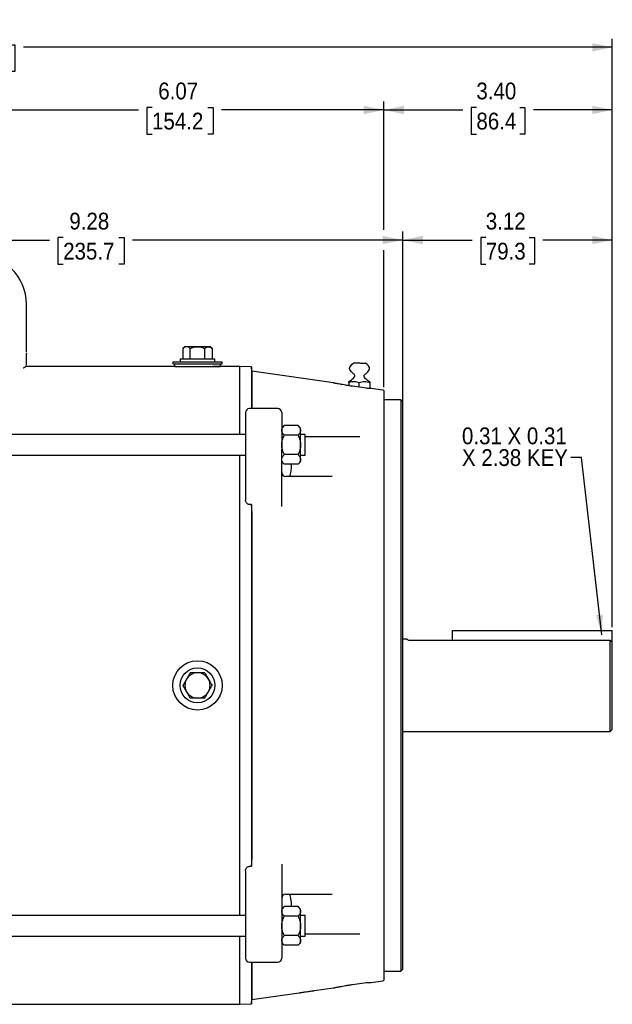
# Model space of a CAD drawing. Header units: inches. Extents: x 1.5 to 80, y 0 to 39.8.
# Tile 3 of 15: x 17.9 to 26.7, y 25.1 to 39.8. Entities that reach past the tile are written whole.
import ezdxf

# ---------------------------------------------------------------- set-up
doc = ezdxf.new("R2010")
doc.units = ezdxf.units.IN
doc.header["$MEASUREMENT"] = 0
doc.linetypes.add('SLD-Solid', pattern=[0])
doc.layers.add('SLD-0', color=7, linetype='Continuous')
doc.styles.add('SLDTEXTSTYLE0', font='GOTHIC.TTF', dxfattribs={"width": 0.913})
doc.styles.get("Standard").update_dxf_attribs({"font": 'GOTHIC.TTF'})
doc.dimstyles.new('SLDDIMSTYLE0', dxfattribs={"dimtxt": 0.25, "dimasz": 0.3, "dimexe": 0, "dimexo": 0.0625, "dimgap": 0.0625, "dimtad": 0, "dimtih": 1, "dimtoh": 1, "dimrnd": 1e-09, "dimzin": 12, "dimdsep": 46, "dimtxsty": 'SLDTEXTSTYLE0', "dimsah": 1, "dimcen": 0.09, "dimadec": 0, "dimazin": 3, "dimtfac": 1, "dimtofl": 0, "dimtmove": 0, "dimatfit": 3, "dimfxl": 0, "dimfrac": 2, "dimtolj": 1, "dimtzin": 12, "dimarcsym": 0})
doc.dimstyles.new('SLDDIMSTYLE1', dxfattribs={"dimtxt": 0.25, "dimasz": 0.3, "dimexe": 0, "dimexo": 0.0625, "dimgap": 0.0625, "dimtad": 0, "dimtih": 1, "dimtoh": 1, "dimrnd": 1e-09, "dimzin": 4, "dimdsep": 46, "dimtxsty": 'SLDTEXTSTYLE0', "dimsah": 1, "dimcen": 0.09, "dimadec": 0, "dimazin": 1, "dimtfac": 1, "dimtofl": 0, "dimtmove": 0, "dimatfit": 3, "dimfxl": 0, "dimfrac": 2, "dimtolj": 1, "dimtzin": 12, "dimarcsym": 0})
doc.dimstyles.new('SLDDIMSTYLE2', dxfattribs={"dimtxt": 0.18, "dimasz": 0.3, "dimexe": 0, "dimexo": 0.0625, "dimgap": 0, "dimtad": 0, "dimtih": 1, "dimtoh": 1, "dimdec": 0, "dimrnd": 1e-09, "dimzin": 0, "dimdsep": 46, "dimtxsty": 'Standard', "dimsah": 1, "dimcen": 0.09, "dimadec": 0, "dimazin": 0, "dimtfac": 0.3, "dimtdec": 0, "dimtofl": 0, "dimtmove": 0, "dimatfit": 3, "dimfxl": 0, "dimfrac": 2, "dimtolj": 1, "dimtzin": 0, "dimarcsym": 0})

# ---------------------------------------------------------------- blocks, each defined once
blk = doc.blocks.new('_D')
at = {"layer": 'SLD-0'}
for p, q in [((14.322, 27.782), (14.322, 36.633)), ((23.602, 34.042), (23.602, 36.633)), ((14.322, 36.508), (18.343, 36.508)), ((18.547, 36.545), (18.47, 36.545)), ((18.47, 36.545), (18.47, 36.148)), ((19.378, 36.545), (19.454, 36.545)), ((19.454, 36.545), (19.454, 36.148)), ((23.602, 36.508), (19.581, 36.508)), ((18.47, 36.148), (18.547, 36.148)), ((19.454, 36.148), (19.378, 36.148))]:
    blk.add_line(p, q, dxfattribs=at)
for points in [[(14.322, 36.508), (14.622, 36.446), (14.622, 36.571)], [(23.602, 36.508), (23.302, 36.571), (23.302, 36.446)]]:
    blk.add_solid(points, dxfattribs=at)
at = {"layer": 'SLD-0', "char_height": 0.25, "attachment_point": 1, "style": 'SLDTEXTSTYLE0'}
for s, insert in [('9.28', (18.639, 36.915)), ('235.7', (18.547, 36.468))]:
    blk.add_mtext(s, dxfattribs=dict(at, insert=insert))
blk = doc.blocks.new('_D_1')
at = {"layer": 'SLD-0'}
for p, q in [((7.949, 33.932), (7.949, 39.501)), ((16.92, 39.413), (16.844, 39.413)), ((16.844, 39.413), (16.844, 39.016)), ((17.752, 39.413), (17.828, 39.413)), ((17.828, 39.413), (17.828, 39.016)), ((26.723, 30.75), (26.723, 39.501)), ((7.949, 39.376), (16.717, 39.376)), ((26.723, 39.376), (17.955, 39.376)), ((16.844, 39.016), (16.92, 39.016)), ((17.828, 39.016), (17.752, 39.016))]:
    blk.add_line(p, q, dxfattribs=at)
for points in [[(7.949, 39.376), (8.249, 39.313), (8.249, 39.438)], [(26.723, 39.376), (26.423, 39.438), (26.423, 39.313)]]:
    blk.add_solid(points, dxfattribs=at)
at = {"layer": 'SLD-0', "char_height": 0.25, "attachment_point": 1, "style": 'SLDTEXTSTYLE0'}
for s, insert in [('18.77', (16.92, 39.783)), ('476.9', (16.92, 39.335))]:
    blk.add_mtext(s, dxfattribs=dict(at, insert=insert))
blk = doc.blocks.new('_D_4')
at = {"layer": 'SLD-0'}
for p, q in [((23.602, 34.152), (23.602, 36.633)), ((26.723, 30.75), (26.723, 36.633)), ((23.602, 36.508), (24.636, 36.508)), ((24.839, 36.545), (24.763, 36.545)), ((24.763, 36.545), (24.763, 36.148)), ((25.486, 36.545), (25.562, 36.545)), ((25.562, 36.545), (25.562, 36.148)), ((26.723, 36.508), (25.689, 36.508)), ((24.763, 36.148), (24.839, 36.148)), ((25.562, 36.148), (25.486, 36.148))]:
    blk.add_line(p, q, dxfattribs=at)
for points in [[(23.602, 36.508), (23.902, 36.446), (23.902, 36.571)], [(26.723, 36.508), (26.423, 36.571), (26.423, 36.446)]]:
    blk.add_solid(points, dxfattribs=at)
at = {"layer": 'SLD-0', "char_height": 0.25, "attachment_point": 1, "style": 'SLDTEXTSTYLE0'}
for s, insert in [('3.12', (24.839, 36.915)), ('79.3', (24.839, 36.468))]:
    blk.add_mtext(s, dxfattribs=dict(at, insert=insert))
blk = doc.blocks.new('_D_5')
at = {"layer": 'SLD-0'}
for p, q in [((23.322, 36.658), (23.322, 38.569)), ((26.723, 30.75), (26.723, 38.569)), ((23.322, 38.444), (24.496, 38.444)), ((24.699, 38.48), (24.623, 38.48)), ((24.623, 38.48), (24.623, 38.084)), ((25.346, 38.48), (25.422, 38.48)), ((25.422, 38.48), (25.422, 38.084)), ((26.723, 38.444), (25.549, 38.444)), ((24.623, 38.084), (24.699, 38.084)), ((25.422, 38.084), (25.346, 38.084)), ((23.322, 34.319), (23.322, 36.358))]:
    blk.add_line(p, q, dxfattribs=at)
for points in [[(23.322, 38.444), (23.622, 38.381), (23.622, 38.506)], [(26.723, 38.444), (26.423, 38.506), (26.423, 38.381)]]:
    blk.add_solid(points, dxfattribs=at)
at = {"layer": 'SLD-0', "char_height": 0.25, "attachment_point": 1, "style": 'SLDTEXTSTYLE0'}
for s, insert in [('3.40', (24.699, 38.851)), ('86.4', (24.699, 38.403))]:
    blk.add_mtext(s, dxfattribs=dict(at, insert=insert))
blk = doc.blocks.new('_D_6')
at = {"layer": 'SLD-0'}
for p, q in [((17.25, 36.658), (17.25, 38.569)), ((23.322, 36.658), (23.322, 38.569)), ((17.25, 38.444), (19.667, 38.444)), ((19.87, 38.48), (19.794, 38.48)), ((19.794, 38.48), (19.794, 38.084)), ((20.702, 38.48), (20.778, 38.48)), ((20.778, 38.48), (20.778, 38.084)), ((23.322, 38.444), (20.905, 38.444)), ((19.794, 38.084), (19.87, 38.084)), ((20.778, 38.084), (20.702, 38.084)), ((17.25, 36.202), (17.25, 36.358)), ((23.322, 34.319), (23.322, 36.358))]:
    blk.add_line(p, q, dxfattribs=at)
for points in [[(17.25, 38.444), (17.55, 38.381), (17.55, 38.506)], [(23.322, 38.444), (23.022, 38.506), (23.022, 38.381)]]:
    blk.add_solid(points, dxfattribs=at)
at = {"layer": 'SLD-0', "char_height": 0.25, "attachment_point": 1, "style": 'SLDTEXTSTYLE0'}
for s, insert in [('6.07', (19.963, 38.851)), ('154.2', (19.87, 38.403))]:
    blk.add_mtext(s, dxfattribs=dict(at, insert=insert))
blk = doc.blocks.new('SW_NOTE_2')
at = {"layer": 'SLD-0', "color": 0, "char_height": 0.25, "attachment_point": 1, "style": 'SLDTEXTSTYLE0'}
for s, insert in [('0.31 X 0.31 ', (-1.621, 0.447)), ('X 2.38 KEY', (-1.621, 0.124))]:
    blk.add_mtext(s, dxfattribs=dict(at, insert=insert))

msp = doc.modelspace()

# ---------------------------------------------------------------- linework, layer by layer
at = {"layer": 'SLD-0', "linetype": 'SLD-Solid', "lineweight": 25}
for p, q in [((17.99963, 34.98484), (17.99963, 35.55189)), ((20.35963, 34.92189), (20.33063, 34.89288)), ((20.33063, 34.89288), (20.33063, 34.73689)), ((20.38475, 34.92189), (20.35963, 34.92189)), ((20.54713, 34.92189), (20.38475, 34.92189)), ((20.43888, 34.73689), (20.43888, 34.89288)), ((20.70951, 34.92189), (20.54713, 34.92189)), ((20.65539, 34.73689), (20.65539, 34.89288)), ((20.73463, 34.92189), (20.70951, 34.92189)), ((20.76364, 34.89288), (20.73463, 34.92189)), ((20.76364, 34.89288), (20.76364, 34.73689)), ((17.99963, 34.64705), (17.99963, 34.82244)), ((20.28713, 34.73689), (20.28713, 34.69689)), ((20.80713, 34.73689), (20.28713, 34.73689)), ((20.80713, 34.69689), (20.80713, 34.73689)), ((20.20926, 34.62689), (17.9918, 34.62689)), ((20.17963, 34.69689), (20.17963, 34.66689)), ((20.17963, 34.69689), (20.91463, 34.69689)), ((20.17963, 34.66689), (20.91463, 34.66689)), ((20.20926, 34.62689), (20.885, 34.62689)), ((20.77713, 34.62688), (20.77713, 34.62689)), ((21.17713, 34.62688), (20.77713, 34.62688)), ((20.91463, 34.66689), (20.91463, 34.69689)), ((21.17713, 33.61535), (21.17713, 34.62688)), ((21.35213, 34.6197), (21.17713, 34.62581)), ((21.3543, 34.55766), (21.35213, 34.6197)), ((21.35213, 34.6197), (21.35213, 34.00129)), ((21.3543, 34.55762), (21.3543, 34.55766)), ((21.3543, 34.55762), (21.3543, 34.00129)), ((22.57245, 34.38196), (21.49326, 34.53762)), ((22.8, 34.38706), (22.7992, 34.34134)), ((23.06315, 34.30232), (22.85581, 34.33251)), ((22.95482, 34.31809), (22.95597, 34.38442)), ((23.11195, 34.38161), (23.11055, 34.30149)), ((23.30642, 34.2761), (23.13307, 34.3011)), ((23.32213, 34.26876), (23.32213, 25.49601)), ((23.57213, 34.13164), (23.32213, 34.13164)), ((23.60213, 34.10164), (23.57213, 34.13164)), ((23.57213, 34.13164), (23.57213, 25.63314)), ((21.74113, 34.00129), (21.32213, 34.00129)), ((23.60213, 29.88239), (23.60213, 34.10164)), ((21.83981, 33.74902), (21.80113, 33.71035)), ((22.04396, 33.74902), (21.83981, 33.74902)), ((22.08263, 33.71035), (22.04396, 33.74902)), ((22.08263, 33.67685), (22.08263, 33.71035)), ((21.26213, 33.61535), (11.29413, 33.61535)), ((22.04396, 33.60468), (21.83981, 33.60468)), ((22.08263, 33.46035), (22.08263, 33.67685)), ((22.15113, 33.61535), (22.08263, 33.61535)), ((22.15113, 33.30535), (22.15113, 33.61535)), ((22.27476, 33.57866), (22.15113, 33.57866)), ((22.96485, 33.57866), (22.27476, 33.57866)), ((22.08263, 33.24384), (22.08263, 33.46035)), ((11.29413, 33.30535), (21.26213, 33.30535)), ((21.17713, 26.45943), (21.17713, 33.30535)), ((21.26213, 33.39838), (21.26213, 32.64015)), ((21.80113, 32.54247), (21.80113, 33.39838)), ((22.04396, 33.31601), (21.83981, 33.31601)), ((22.08263, 33.30535), (22.15113, 33.30535)), ((21.80113, 33.21035), (21.83981, 33.17167)), ((22.04396, 33.17167), (21.83981, 33.17167)), ((22.04396, 33.17167), (22.08263, 33.21035)), ((22.08263, 33.21035), (22.08263, 33.24384)), ((22.27476, 32.99035), (21.86113, 32.99035)), ((22.55418, 32.99035), (22.27476, 32.99035)), ((21.35213, 32.57217), (21.32213, 32.5735)), ((21.35213, 32.57217), (21.35213, 27.1926)), ((21.35356, 32.52031), (21.35213, 32.57217)), ((21.3543, 32.47018), (21.3543, 27.29459)), ((24.34283, 30.55171), (24.34283, 30.69951)), ((24.34283, 30.69951), (26.72283, 30.69951)), ((26.72283, 30.52086), (26.72283, 30.69951)), ((23.66558, 30.56976), (23.60213, 30.56976)), ((26.69283, 30.55171), (23.69529, 30.55171)), ((26.69283, 29.19501), (26.69283, 30.55171)), ((26.72283, 29.22501), (26.72283, 30.52086)), ((23.60213, 25.66314), (23.60213, 29.88239)), ((23.60213, 29.19501), (26.69283, 29.19501)), ((26.69283, 29.19501), (26.72283, 29.22501)), ((21.26213, 27.12463), (21.26213, 26.3664)), ((21.32213, 27.19127), (21.35213, 27.1926)), ((21.35213, 27.1926), (21.35356, 27.24447)), ((21.80113, 27.2223), (21.80113, 26.3664)), ((21.86113, 26.77443), (22.27476, 26.77443)), ((22.27476, 26.77443), (22.55418, 26.77443)), ((21.83981, 26.5931), (21.80113, 26.55443)), ((22.04396, 26.5931), (21.83981, 26.5931)), ((22.08263, 26.55443), (22.04396, 26.5931)), ((22.08263, 26.52093), (22.08263, 26.55443)), ((22.08263, 26.30443), (22.08263, 26.52093)), ((21.26213, 26.45943), (11.29413, 26.45943)), ((22.04396, 26.44876), (21.83981, 26.44876)), ((22.15113, 26.45943), (22.08263, 26.45943)), ((22.15113, 26.14943), (22.15113, 26.45943)), ((22.08263, 26.08792), (22.08263, 26.30443)), ((11.29413, 26.14943), (21.26213, 26.14943)), ((21.17713, 25.13789), (21.17713, 26.14943)), ((22.04396, 26.16009), (21.83981, 26.16009)), ((22.08263, 26.14943), (22.15113, 26.14943)), ((22.08263, 26.05443), (22.08263, 26.08792)), ((22.15113, 26.18611), (22.27476, 26.18611)), ((22.27476, 26.18611), (22.96485, 26.18611)), ((21.80113, 26.05443), (21.83981, 26.01575)), ((22.04396, 26.01575), (21.83981, 26.01575)), ((22.04396, 26.01575), (22.08263, 26.05443)), ((21.32213, 25.76348), (21.74113, 25.76348)), ((21.35213, 25.76348), (21.35213, 25.14507)), ((21.3543, 25.76348), (21.3543, 25.20711)), ((23.57213, 25.63314), (23.60213, 25.66314)), ((23.13307, 25.46367), (23.30642, 25.48868)), ((23.32213, 25.63314), (23.57213, 25.63314)), ((22.28323, 25.3411), (22.57245, 25.38281)), ((22.85581, 25.43226), (23.06315, 25.46245)), ((21.35213, 25.14507), (21.3543, 25.20711)), ((21.3543, 25.20711), (22.06103, 25.30905)), ((11.52713, 25.13789), (21.17713, 25.13789)), ((21.17713, 25.13896), (21.35213, 25.14507))]:
    msp.add_line(p, q, dxfattribs=at)
for radius in [0.3675, 0.26]:
    msp.add_circle((20.54713, 29.88239), radius, dxfattribs=at)
for centre, radius, start, end in [((17.24963, 35.55189), 0.75, 0, 180), ((20.22713, 34.64437), 0.025, 115.750614, 224.371384), ((20.86713, 34.64437), 0.025, 315.628616, 64.249386), ((23.30213, 34.2464), 0.03, 48.189685, 81.792567), ((21.32213, 33.94129), 0.06, 90, 180), ((21.74113, 33.94129), 0.06, 0, 90), ((21.86113, 33.05035), 0.06, 180, 270), ((20.54713, 29.88239), 0.1875, 90, 150), ((20.54713, 29.88239), 0.1875, 30, 90), ((20.54713, 29.88239), 0.1875, 150, 210), ((20.54713, 29.88239), 0.1875, 330, 30), ((20.54713, 29.88239), 0.1875, 210, 270), ((20.54713, 29.88239), 0.1875, 270, 330), ((21.86113, 26.71443), 0.06, 90, 180), ((21.32213, 25.82348), 0.06, 180, 270), ((21.74113, 25.82348), 0.06, 270, 0), ((23.30213, 25.51837), 0.03, 278.207433, 311.810315)]:
    msp.add_arc(centre, radius, start, end, dxfattribs=at)
for points, knots in [([(17.99963, 34.83886), (17.99963, 34.84932), (17.99963, 34.85986), (17.99963, 34.87605), (17.99963, 34.89137), (17.99963, 34.91812), (17.99963, 34.94673), (17.99963, 34.96105), (17.99963, 34.97071), (17.99963, 34.97995), (17.99963, 34.98484)], [0, 0, 0, 0, 0.34002551, 0.3424602, 0.36406374, 0.68156503, 0.84066811, 0.84868799, 0.91999596, 1, 1, 1, 1]), ([(20.38475, 34.92189), (20.37525, 34.92189), (20.366, 34.91896), (20.35241, 34.91123), (20.34793, 34.9081), (20.33916, 34.90104), (20.33486, 34.89711), (20.33063, 34.89288)], [0, 0, 0, 0, 0.5, 0.5, 0.75, 0.75, 1, 1, 1, 1]), ([(20.43888, 34.89288), (20.4304, 34.90136), (20.42172, 34.90857), (20.40824, 34.91628), (20.40367, 34.91833), (20.39433, 34.92114), (20.38954, 34.92189), (20.38475, 34.92189)], [0, 0, 0, 0, 0.5, 0.5, 0.75, 0.75, 1, 1, 1, 1]), ([(20.43888, 34.89288), (20.45584, 34.90136), (20.47319, 34.90857), (20.50015, 34.91628), (20.50929, 34.91833), (20.52797, 34.92114), (20.53756, 34.92189), (20.54713, 34.92189)], [0, 0, 0, 0, 0.5, 0.5, 0.75, 0.75, 1, 1, 1, 1]), ([(20.54713, 34.92189), (20.56614, 34.92189), (20.58464, 34.91896), (20.61181, 34.91123), (20.62078, 34.9081), (20.63832, 34.90104), (20.64692, 34.89711), (20.65539, 34.89288)], [0, 0, 0, 0, 0.5, 0.5, 0.75, 0.75, 1, 1, 1, 1]), ([(20.65539, 34.89288), (20.66387, 34.90136), (20.67254, 34.90857), (20.68602, 34.91628), (20.69059, 34.91833), (20.69993, 34.92114), (20.70472, 34.92189), (20.70951, 34.92189)], [0, 0, 0, 0, 0.5, 0.5, 0.75, 0.75, 1, 1, 1, 1]), ([(20.70951, 34.92189), (20.71902, 34.92189), (20.72827, 34.91896), (20.74185, 34.91123), (20.74634, 34.9081), (20.75511, 34.90104), (20.7594, 34.89711), (20.76364, 34.89288)], [0, 0, 0, 0, 0.5, 0.5, 0.75, 0.75, 1, 1, 1, 1]), ([(17.95001, 34.60572), (17.95546, 34.60717), (17.96831, 34.61058), (17.98839, 34.6237), (17.99419, 34.63682), (17.99722, 34.64366)], [0, 0, 0, 0, 0.26034864, 0.61445533, 1, 1, 1, 1]), ([(22.80026, 34.40233), (22.85595, 34.43687), (22.92059, 34.48346), (22.84227, 34.54073), (22.78539, 34.60752), (22.84015, 34.65326), (22.87299, 34.68069)], [0.051699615, 0.051699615, 0.051699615, 0.051699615, 0.412717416, 0.543322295, 0.726060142, 1, 1, 1, 1]), ([(22.87299, 34.68069), (22.87299, 34.68069), (22.87388, 34.68068), (22.87915, 34.68059), (22.88356, 34.68051), (22.89767, 34.68026), (22.90745, 34.68009), (22.92575, 34.67977), (22.93242, 34.67966), (22.94643, 34.67941), (22.95378, 34.67928), (22.96846, 34.67903), (22.9758, 34.6789), (22.98982, 34.67865), (22.99649, 34.67854), (23.01479, 34.67822), (23.02457, 34.67805), (23.03867, 34.6778), (23.04309, 34.67772), (23.04836, 34.67763), (23.04925, 34.67762), (23.04925, 34.67762)], [0, 0, 0, 0, 0.125, 0.125, 0.25, 0.25, 0.375, 0.375, 0.4375, 0.4375, 0.5, 0.5, 0.5625, 0.5625, 0.625, 0.625, 0.75, 0.75, 0.875, 0.875, 1, 1, 1, 1]), ([(23.11222, 34.39688), (23.05776, 34.43335), (22.99479, 34.48216), (23.07506, 34.53667), (23.13424, 34.60143), (23.08111, 34.64905), (23.04925, 34.67762)], [0.051699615, 0.051699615, 0.051699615, 0.051699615, 0.412717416, 0.543322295, 0.726060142, 1, 1, 1, 1]), ([(22.85581, 34.33251), (22.83806, 34.33509), (22.82063, 34.33773), (22.79493, 34.34176), (22.78643, 34.34312), (22.7696, 34.34585), (22.76122, 34.34723), (22.73663, 34.35134), (22.72104, 34.35404), (22.69884, 34.35797), (22.69163, 34.35926), (22.67763, 34.3618), (22.6708, 34.36306), (22.65133, 34.36667), (22.63956, 34.3689), (22.62371, 34.37194), (22.61873, 34.37291), (22.6094, 34.37472), (22.60506, 34.37557), (22.59325, 34.37788), (22.58688, 34.37914), (22.57715, 34.38104), (22.5738, 34.38169), (22.57213, 34.38198)], [0, 0, 0, 0, 0.125, 0.125, 0.1875, 0.1875, 0.25, 0.25, 0.375, 0.375, 0.4375, 0.4375, 0.5, 0.5, 0.625, 0.625, 0.6875, 0.6875, 0.75, 0.75, 0.875, 0.875, 1, 1, 1, 1]), ([(22.8, 34.38706), (22.80008, 34.39165), (22.80014, 34.39547), (22.80024, 34.40083), (22.80026, 34.40233), (22.80026, 34.40233)], [0, 0, 0, 0, 0.5, 0.5, 1, 1, 1, 1]), ([(22.95597, 34.38442), (22.94337, 34.38927), (22.93061, 34.39335), (22.90462, 34.39919), (22.89129, 34.40091), (22.86493, 34.40133), (22.85183, 34.40007), (22.82574, 34.39514), (22.81275, 34.39148), (22.8, 34.38706)], [0, 0, 0, 0, 0.25, 0.25, 0.5, 0.5, 0.75, 0.75, 1, 1, 1, 1]), ([(23.11195, 34.38161), (23.09935, 34.38648), (23.08659, 34.39056), (23.06061, 34.39643), (23.04728, 34.39817), (23.02092, 34.39863), (23.00782, 34.39739), (22.98172, 34.39248), (22.96873, 34.38883), (22.95597, 34.38442)], [0, 0, 0, 0, 0.25, 0.25, 0.5, 0.5, 0.75, 0.75, 1, 1, 1, 1]), ([(23.13307, 34.3011), (23.13307, 34.3011), (23.12666, 34.30121), (23.10868, 34.30152), (23.10128, 34.30165), (23.08393, 34.30195), (23.07406, 34.30213), (23.06315, 34.30232)], [0, 0, 0, 0, 0.5, 0.5, 0.75, 0.75, 1, 1, 1, 1]), ([(23.11222, 34.39688), (23.11222, 34.39688), (23.11219, 34.3954), (23.1121, 34.39006), (23.11203, 34.38621), (23.11195, 34.38161)], [0, 0, 0, 0, 0.5, 0.5, 1, 1, 1, 1]), ([(21.26213, 33.94129), (21.26213, 33.93078), (21.26213, 33.90975), (21.26213, 33.8778), (21.26213, 33.84556), (21.26213, 33.81299), (21.26213, 33.78011), (21.26213, 33.74692), (21.26213, 33.71342), (21.26213, 33.67285), (21.26213, 33.62497), (21.26213, 33.56947), (21.26213, 33.51321), (21.26213, 33.45626), (21.26213, 33.41767), (21.26213, 33.39838)], [0, 0, 0, 0, 0.06250095, 0.12500164, 0.18750209, 0.25000229, 0.31250225, 0.37500198, 0.43750148, 0.50000077, 0.60000471, 0.70000669, 0.80000661, 0.90000441, 1, 1, 1, 1]), ([(21.80113, 33.94129), (21.80113, 33.93076), (21.80113, 33.90971), (21.80113, 33.87774), (21.80113, 33.84548), (21.80113, 33.81291), (21.80113, 33.78005), (21.80113, 33.74687), (21.80113, 33.71339), (21.80113, 33.67961), (21.80113, 33.64553), (21.80113, 33.61114), (21.80113, 33.57644), (21.80113, 33.54145), (21.80113, 33.50614), (21.80113, 33.47053), (21.80113, 33.43464), (21.80113, 33.41047), (21.80113, 33.39838)], [0, 0, 0, 0, 0.0625876, 0.12514018, 0.18766273, 0.25016024, 0.31263772, 0.37510017, 0.43755259, 0.5, 0.56244741, 0.62489983, 0.68736228, 0.74983976, 0.81233727, 0.87485982, 0.9374124, 1, 1, 1, 1]), ([(21.80113, 33.67685), (21.80113, 33.68952), (21.80503, 33.70186), (21.81533, 33.71997), (21.81952, 33.72595), (21.82892, 33.73764), (21.83416, 33.74338), (21.83981, 33.74902)], [0, 0, 0, 0, 0.5, 0.5, 0.75, 0.75, 1, 1, 1, 1]), ([(22.04396, 33.74902), (22.05527, 33.73771), (22.06488, 33.72615), (22.07516, 33.70817), (22.07789, 33.70208), (22.08163, 33.68963), (22.08263, 33.68324), (22.08263, 33.67685)], [0, 0, 0, 0, 0.5, 0.5, 0.75, 0.75, 1, 1, 1, 1]), ([(21.83981, 33.60468), (21.8285, 33.61599), (21.81889, 33.62756), (21.80861, 33.64553), (21.80588, 33.65163), (21.80213, 33.66408), (21.80113, 33.67047), (21.80113, 33.67685)], [0, 0, 0, 0, 0.5, 0.5, 0.75, 0.75, 1, 1, 1, 1]), ([(21.80113, 33.46035), (21.80113, 33.48569), (21.80503, 33.51036), (21.81533, 33.54658), (21.81952, 33.55855), (21.82892, 33.58193), (21.83416, 33.59339), (21.83981, 33.60468)], [0, 0, 0, 0, 0.5, 0.5, 0.75, 0.75, 1, 1, 1, 1]), ([(22.08263, 33.67685), (22.08263, 33.66418), (22.07873, 33.65185), (22.06843, 33.63373), (22.06425, 33.62775), (22.05484, 33.61606), (22.0496, 33.61033), (22.04396, 33.60468)], [0, 0, 0, 0, 0.5, 0.5, 0.75, 0.75, 1, 1, 1, 1]), ([(22.04396, 33.60468), (22.05527, 33.58206), (22.06488, 33.55893), (22.07516, 33.52299), (22.07789, 33.5108), (22.08163, 33.4859), (22.08263, 33.47312), (22.08263, 33.46035)], [0, 0, 0, 0, 0.5, 0.5, 0.75, 0.75, 1, 1, 1, 1]), ([(21.83981, 33.31601), (21.8285, 33.33863), (21.81889, 33.36176), (21.80861, 33.3977), (21.80588, 33.40989), (21.80213, 33.43479), (21.80113, 33.44758), (21.80113, 33.46035)], [0, 0, 0, 0, 0.5, 0.5, 0.75, 0.75, 1, 1, 1, 1]), ([(22.08263, 33.46035), (22.08263, 33.435), (22.07873, 33.41034), (22.06843, 33.37411), (22.06425, 33.36214), (22.05484, 33.33876), (22.0496, 33.3273), (22.04396, 33.31601)], [0, 0, 0, 0, 0.5, 0.5, 0.75, 0.75, 1, 1, 1, 1]), ([(21.80113, 33.24384), (21.80113, 33.25651), (21.80503, 33.26885), (21.81533, 33.28696), (21.81952, 33.29294), (21.82892, 33.30463), (21.83416, 33.31036), (21.83981, 33.31601)], [0, 0, 0, 0, 0.5, 0.5, 0.75, 0.75, 1, 1, 1, 1]), ([(22.04396, 33.31601), (22.05527, 33.3047), (22.06488, 33.29313), (22.07516, 33.27516), (22.07789, 33.26907), (22.08163, 33.25662), (22.08263, 33.25022), (22.08263, 33.24384)], [0, 0, 0, 0, 0.5, 0.5, 0.75, 0.75, 1, 1, 1, 1]), ([(21.83981, 33.17167), (21.8285, 33.18298), (21.81889, 33.19455), (21.80861, 33.21252), (21.80588, 33.21861), (21.80213, 33.23106), (21.80113, 33.23746), (21.80113, 33.24384)], [0, 0, 0, 0, 0.5, 0.5, 0.75, 0.75, 1, 1, 1, 1]), ([(21.92444, 33.00991), (21.93163, 33.03612), (21.94623, 33.08931), (21.94925, 33.14449), (21.94262, 33.17164), (21.94261, 33.17167)], [0, 0, 0, 0, 0.49251565, 0.99941689, 1, 1, 1, 1]), ([(22.08263, 33.24384), (22.08263, 33.23117), (22.07873, 33.21883), (22.06843, 33.20072), (22.06425, 33.19474), (22.05484, 33.18305), (22.0496, 33.17732), (22.04396, 33.17167)], [0, 0, 0, 0, 0.5, 0.5, 0.75, 0.75, 1, 1, 1, 1]), ([(21.92418, 33.00792), (21.92416, 33.00825), (21.92414, 33.00892), (21.92434, 33.00958), (21.92444, 33.00991)], [0, 0, 0, 0, 0.49080034, 1, 1, 1, 1]), ([(21.92418, 33.00792), (21.92429, 33.00681), (21.92453, 33.00442), (21.92495, 33.00107), (21.92546, 32.99778), (21.92606, 32.99479), (21.92676, 32.99237), (21.92753, 32.99068), (21.92805, 32.99046), (21.92831, 32.99035)], [0, 0, 0, 0, 0.1026338, 0.21943169, 0.35034626, 0.4949809, 0.65248555, 0.8214756, 1, 1, 1, 1]), ([(21.32213, 32.5735), (21.3175, 32.57371), (21.31301, 32.57448), (21.3043, 32.57703), (21.30013, 32.57882), (21.29247, 32.5831), (21.28889, 32.58564), (21.28253, 32.59114), (21.27969, 32.59413), (21.27208, 32.6037), (21.26837, 32.61066), (21.26339, 32.62514), (21.26213, 32.63265), (21.26213, 32.64015)], [0, 0, 0, 0, 0.125, 0.125, 0.25, 0.25, 0.375, 0.375, 0.5, 0.5, 0.75, 0.75, 1, 1, 1, 1]), ([(21.3543, 32.47018), (21.3543, 32.47749), (21.35423, 32.48582), (21.35404, 32.49866), (21.35396, 32.50307), (21.35378, 32.51177), (21.35367, 32.51606), (21.35356, 32.52031)], [0, 0, 0, 0, 0.5, 0.5, 0.75, 0.75, 1, 1, 1, 1]), ([(23.69529, 30.55171), (23.68857, 30.55558), (23.67495, 30.56344), (23.66541, 30.56924), (23.66553, 30.56917), (23.66558, 30.56914)], [0, 0, 0, 0, 0.37580863, 0.76219372, 1, 1, 1, 1]), ([(20.43888, 30.06989), (20.4304, 30.05519), (20.42172, 30.04017), (20.40824, 30.01682), (20.40367, 30.00891), (20.39433, 29.99273), (20.38954, 29.98443), (20.38475, 29.97614)], [0, 0, 0, 0, 0.5, 0.5, 0.75, 0.75, 1, 1, 1, 1]), ([(20.54713, 30.06989), (20.52812, 30.06989), (20.50962, 30.06989), (20.48245, 30.06989), (20.47348, 30.06989), (20.45595, 30.06989), (20.44735, 30.06989), (20.43888, 30.06989)], [0, 0, 0, 0, 0.5, 0.5, 0.75, 0.75, 1, 1, 1, 1]), ([(20.65539, 30.06989), (20.63842, 30.06989), (20.62107, 30.06989), (20.59411, 30.06989), (20.58497, 30.06989), (20.5663, 30.06989), (20.55671, 30.06989), (20.54713, 30.06989)], [0, 0, 0, 0, 0.5, 0.5, 0.75, 0.75, 1, 1, 1, 1]), ([(20.65539, 30.06989), (20.66387, 30.05519), (20.67254, 30.04017), (20.68602, 30.01682), (20.69059, 30.00891), (20.69993, 29.99273), (20.70472, 29.98443), (20.70951, 29.97614)], [0, 0, 0, 0, 0.5, 0.5, 0.75, 0.75, 1, 1, 1, 1]), ([(20.38475, 29.97614), (20.37525, 29.95967), (20.366, 29.94365), (20.35241, 29.92012), (20.34793, 29.91235), (20.33916, 29.89717), (20.33486, 29.88972), (20.33063, 29.88239)], [0, 0, 0, 0, 0.5, 0.5, 0.75, 0.75, 1, 1, 1, 1]), ([(20.70951, 29.97614), (20.71902, 29.95967), (20.72827, 29.94365), (20.74185, 29.92012), (20.74634, 29.91235), (20.75511, 29.89717), (20.7594, 29.88972), (20.76364, 29.88239)], [0, 0, 0, 0, 0.5, 0.5, 0.75, 0.75, 1, 1, 1, 1]), ([(20.38475, 29.78864), (20.37525, 29.8051), (20.366, 29.82112), (20.35241, 29.84465), (20.34793, 29.85242), (20.33916, 29.86761), (20.33486, 29.87505), (20.33063, 29.88239)], [0, 0, 0, 0, 0.5, 0.5, 0.75, 0.75, 1, 1, 1, 1]), ([(20.43888, 29.69489), (20.4304, 29.70958), (20.42172, 29.7246), (20.40824, 29.74795), (20.40367, 29.75587), (20.39433, 29.77204), (20.38954, 29.78034), (20.38475, 29.78864)], [0, 0, 0, 0, 0.5, 0.5, 0.75, 0.75, 1, 1, 1, 1]), ([(20.65539, 29.69489), (20.66387, 29.70958), (20.67254, 29.7246), (20.68602, 29.74795), (20.69059, 29.75587), (20.69993, 29.77204), (20.70472, 29.78034), (20.70951, 29.78864)], [0, 0, 0, 0, 0.5, 0.5, 0.75, 0.75, 1, 1, 1, 1]), ([(20.70951, 29.78864), (20.71902, 29.8051), (20.72827, 29.82112), (20.74185, 29.84465), (20.74634, 29.85242), (20.75511, 29.86761), (20.7594, 29.87505), (20.76364, 29.88239)], [0, 0, 0, 0, 0.5, 0.5, 0.75, 0.75, 1, 1, 1, 1]), ([(20.54713, 29.69489), (20.52812, 29.69489), (20.50962, 29.69489), (20.48245, 29.69489), (20.47348, 29.69489), (20.45595, 29.69489), (20.44735, 29.69489), (20.43888, 29.69489)], [0, 0, 0, 0, 0.5, 0.5, 0.75, 0.75, 1, 1, 1, 1]), ([(20.65539, 29.69489), (20.63842, 29.69489), (20.62107, 29.69489), (20.59411, 29.69489), (20.58497, 29.69489), (20.5663, 29.69489), (20.55671, 29.69489), (20.54713, 29.69489)], [0, 0, 0, 0, 0.5, 0.5, 0.75, 0.75, 1, 1, 1, 1]), ([(21.26213, 27.12463), (21.26213, 27.13212), (21.26336, 27.13951), (21.26834, 27.15404), (21.27204, 27.16101), (21.28215, 27.17375), (21.28854, 27.17947), (21.3001, 27.18594), (21.30419, 27.1877), (21.31293, 27.19028), (21.3175, 27.19106), (21.32213, 27.19127)], [0, 0, 0, 0, 0.25, 0.25, 0.5, 0.5, 0.75, 0.75, 0.875, 0.875, 1, 1, 1, 1]), ([(21.92444, 26.75486), (21.92434, 26.7552), (21.92414, 26.75585), (21.92416, 26.75652), (21.92418, 26.75685)], [0, 0, 0, 0, 0.509199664, 1, 1, 1, 1]), ([(21.92831, 26.77443), (21.92816, 26.77439), (21.92786, 26.77432), (21.9274, 26.77376), (21.92694, 26.77286), (21.9265, 26.77157), (21.92599, 26.76958), (21.9254, 26.76657), (21.92475, 26.76225), (21.92437, 26.75865), (21.92418, 26.75685)], [0, 0, 0, 0, 0.09804303, 0.19737651, 0.29772233, 0.39878411, 0.5002522, 0.66441769, 0.83150673, 1, 1, 1, 1]), ([(21.9421, 26.5931), (21.94248, 26.59466), (21.94945, 26.62334), (21.94574, 26.67851), (21.93133, 26.73017), (21.92444, 26.75486)], [0, 0, 0, 0, 0.029117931, 0.535829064, 1, 1, 1, 1]), ([(21.80113, 26.52093), (21.80113, 26.5336), (21.80503, 26.54594), (21.81533, 26.56405), (21.81952, 26.57003), (21.82892, 26.58172), (21.83416, 26.58745), (21.83981, 26.5931)], [0, 0, 0, 0, 0.5, 0.5, 0.75, 0.75, 1, 1, 1, 1]), ([(21.83981, 26.44876), (21.8285, 26.46007), (21.81889, 26.47164), (21.80861, 26.48961), (21.80588, 26.49571), (21.80213, 26.50816), (21.80113, 26.51455), (21.80113, 26.52093)], [0, 0, 0, 0, 0.5, 0.5, 0.75, 0.75, 1, 1, 1, 1]), ([(22.04396, 26.5931), (22.05527, 26.58179), (22.06488, 26.57023), (22.07516, 26.55225), (22.07789, 26.54616), (22.08163, 26.53371), (22.08263, 26.52732), (22.08263, 26.52093)], [0, 0, 0, 0, 0.5, 0.5, 0.75, 0.75, 1, 1, 1, 1]), ([(22.08263, 26.52093), (22.08263, 26.50826), (22.07873, 26.49593), (22.06843, 26.47781), (22.06425, 26.47183), (22.05484, 26.46014), (22.0496, 26.45441), (22.04396, 26.44876)], [0, 0, 0, 0, 0.5, 0.5, 0.75, 0.75, 1, 1, 1, 1]), ([(21.80113, 26.30443), (21.80113, 26.32977), (21.80503, 26.35444), (21.81533, 26.39066), (21.81952, 26.40263), (21.82892, 26.42601), (21.83416, 26.43747), (21.83981, 26.44876)], [0, 0, 0, 0, 0.5, 0.5, 0.75, 0.75, 1, 1, 1, 1]), ([(22.04396, 26.44876), (22.05527, 26.42614), (22.06488, 26.40301), (22.07516, 26.36707), (22.07789, 26.35488), (22.08163, 26.32998), (22.08263, 26.31719), (22.08263, 26.30443)], [0, 0, 0, 0, 0.5, 0.5, 0.75, 0.75, 1, 1, 1, 1]), ([(21.26213, 26.3664), (21.26213, 26.35432), (21.26213, 26.33017), (21.26213, 26.29431), (21.26213, 26.25872), (21.26213, 26.22342), (21.26213, 26.18841), (21.26213, 26.15369), (21.26213, 26.11928), (21.26213, 26.07834), (21.26213, 26.03113), (21.26213, 25.97796), (21.26213, 25.92561), (21.26213, 25.87402), (21.26213, 25.84033), (21.26213, 25.82348)], [0, 0, 0, 0, 0.06250095, 0.12500164, 0.18750209, 0.25000229, 0.31250225, 0.37500198, 0.43750148, 0.50000077, 0.60000471, 0.70000669, 0.80000661, 0.90000441, 1, 1, 1, 1]), ([(21.80113, 26.3664), (21.80113, 26.35431), (21.80113, 26.33013), (21.80113, 26.29424), (21.80113, 26.25863), (21.80113, 26.22333), (21.80113, 26.18833), (21.80113, 26.15363), (21.80113, 26.11924), (21.80113, 26.08516), (21.80113, 26.05138), (21.80113, 26.0179), (21.80113, 25.98473), (21.80113, 25.95186), (21.80113, 25.91929), (21.80113, 25.88703), (21.80113, 25.85506), (21.80113, 25.83401), (21.80113, 25.82348)], [0, 0, 0, 0, 0.0625876, 0.12514018, 0.18766273, 0.25016024, 0.31263772, 0.37510017, 0.43755259, 0.5, 0.56244741, 0.62489983, 0.68736228, 0.74983976, 0.81233727, 0.87485982, 0.9374124, 1, 1, 1, 1]), ([(21.83981, 26.16009), (21.8285, 26.18271), (21.81889, 26.20584), (21.80861, 26.24178), (21.80588, 26.25397), (21.80213, 26.27887), (21.80113, 26.29166), (21.80113, 26.30443)], [0, 0, 0, 0, 0.5, 0.5, 0.75, 0.75, 1, 1, 1, 1]), ([(22.08263, 26.30443), (22.08263, 26.27908), (22.07873, 26.25441), (22.06843, 26.21819), (22.06425, 26.20622), (22.05484, 26.18284), (22.0496, 26.17138), (22.04396, 26.16009)], [0, 0, 0, 0, 0.5, 0.5, 0.75, 0.75, 1, 1, 1, 1]), ([(21.80113, 26.08792), (21.80113, 26.10059), (21.80503, 26.11292), (21.81533, 26.13104), (21.81952, 26.13702), (21.82892, 26.14871), (21.83416, 26.15444), (21.83981, 26.16009)], [0, 0, 0, 0, 0.5, 0.5, 0.75, 0.75, 1, 1, 1, 1]), ([(21.83981, 26.01575), (21.8285, 26.02706), (21.81889, 26.03863), (21.80861, 26.0566), (21.80588, 26.06269), (21.80213, 26.07514), (21.80113, 26.08153), (21.80113, 26.08792)], [0, 0, 0, 0, 0.5, 0.5, 0.75, 0.75, 1, 1, 1, 1]), ([(22.04396, 26.16009), (22.05527, 26.14878), (22.06488, 26.13721), (22.07516, 26.11924), (22.07789, 26.11315), (22.08163, 26.1007), (22.08263, 26.0943), (22.08263, 26.08792)], [0, 0, 0, 0, 0.5, 0.5, 0.75, 0.75, 1, 1, 1, 1]), ([(22.08263, 26.08792), (22.08263, 26.07525), (22.07873, 26.06291), (22.06843, 26.0448), (22.06425, 26.03882), (22.05484, 26.02713), (22.0496, 26.0214), (22.04396, 26.01575)], [0, 0, 0, 0, 0.5, 0.5, 0.75, 0.75, 1, 1, 1, 1]), ([(22.57213, 25.38279), (22.5738, 25.38308), (22.57709, 25.38371), (22.58432, 25.38513), (22.58713, 25.38568), (22.59351, 25.38694), (22.59712, 25.38765), (22.60897, 25.38997), (22.61821, 25.39177), (22.63404, 25.39481), (22.63964, 25.39588), (22.65151, 25.39812), (22.65778, 25.3993), (22.67719, 25.4029), (22.69108, 25.40543), (22.72075, 25.41068), (22.73665, 25.41343), (22.76916, 25.41887), (22.7859, 25.42159), (22.82035, 25.427), (22.83807, 25.42968), (22.85581, 25.43226)], [0, 0, 0, 0, 0.125, 0.125, 0.1875, 0.1875, 0.25, 0.25, 0.375, 0.375, 0.4375, 0.4375, 0.5, 0.5, 0.625, 0.625, 0.75, 0.75, 0.875, 0.875, 1, 1, 1, 1]), ([(23.06315, 25.46245), (23.08493, 25.46283), (23.10236, 25.46314), (23.12046, 25.46345), (23.12515, 25.46354), (23.13147, 25.46365), (23.13307, 25.46367), (23.13307, 25.46367)], [0, 0, 0, 0, 0.5, 0.5, 0.75, 0.75, 1, 1, 1, 1]), ([(22.06103, 25.30905), (22.06226, 25.30926), (22.0647, 25.30967), (22.08379, 25.31286), (22.11191, 25.3174), (22.14708, 25.32282), (22.18502, 25.32835), (22.22156, 25.33336), (22.25245, 25.33735), (22.27459, 25.34007), (22.28186, 25.34093), (22.28383, 25.34117), (22.28247, 25.34101), (22.28192, 25.34094)], [0, 0, 0, 0, 0.10500041, 0.21000007, 0.31501918, 0.42005112, 0.52506195, 0.63005051, 0.73505041, 0.84007764, 0.9451054, 0.97810577, 1, 1, 1, 1])]:
    msp.add_open_spline(points, degree=3, knots=knots, dxfattribs=at)
for points in [[(17.99963, 34.82508), (17.99963, 34.82427), (17.99963, 34.82339), (17.99963, 34.82244)], [(21.49326, 34.53762), (21.44694, 34.5443), (21.40062, 34.55096), (21.3543, 34.55762)], [(22.57213, 34.38198), (22.57213, 34.382), (22.57224, 34.38199), (22.57245, 34.38196)], [(26.72283, 30.52086), (26.71284, 30.53115), (26.70284, 30.54143), (26.69283, 30.55171)], [(21.35356, 27.24447), (21.35402, 27.26143), (21.3543, 27.27996), (21.3543, 27.29459)], [(22.57245, 25.38281), (22.57224, 25.38278), (22.57213, 25.38277), (22.57213, 25.38279)]]:
    msp.add_open_spline(points, degree=3, dxfattribs=at)

# ---------------------------------------------------------------- block references
at = {"layer": 'SLD-0'}
msp.add_blockref('SW_NOTE_2', (26.10503, 33.2728), dxfattribs=at)

# ---------------------------------------------------------------- dimensions: what is measured, and where the dimension line sits
dim = msp.add_linear_dim(base=(26.72283, 39.37587), p1=(7.94913, 33.88239), p2=(26.72283, 30.69951), angle=0, dimstyle='SLDDIMSTYLE0', dxfattribs=at)
dim.commit()
dim.dimension.update_dxf_attribs({"geometry": '_D_1', "text_midpoint": (17.33598, 39.37587), "dimtype": 160})
for base, p1, p2, dimstyle, picture, middle in [((17.24963, 38.44368), (23.32213, 34.26876), (17.24963, 36.15189), 'SLDDIMSTYLE0', '_D_6', (20.28588, 38.44368)), ((26.72283, 38.44368), (23.32213, 34.26876), (26.72283, 30.69951), 'SLDDIMSTYLE1', '_D_5', (25.02248, 38.44368)), ((23.60213, 36.50839), (14.32213, 27.73239), (23.60213, 34.10164), 'SLDDIMSTYLE0', '_D', (18.96213, 36.50839)), ((26.72283, 36.50839), (23.60213, 34.10164), (26.72283, 30.69951), 'SLDDIMSTYLE0', '_D_4', (25.16248, 36.50839))]:
    dim = msp.add_linear_dim(base=base, p1=p1, p2=p2, dimstyle=dimstyle, dxfattribs=at)
    dim.commit()
    dim.dimension.update_dxf_attribs({"geometry": picture, "text_midpoint": middle, "dimtype": 160})

# ---------------------------------------------------------------- leaders
msp.add_leader([(26.56546, 30.63361), (26.26188, 33.2728), (26.10503, 33.2728)], dimstyle='SLDDIMSTYLE2', dxfattribs=at)

doc.saveas('drawing.dxf')
